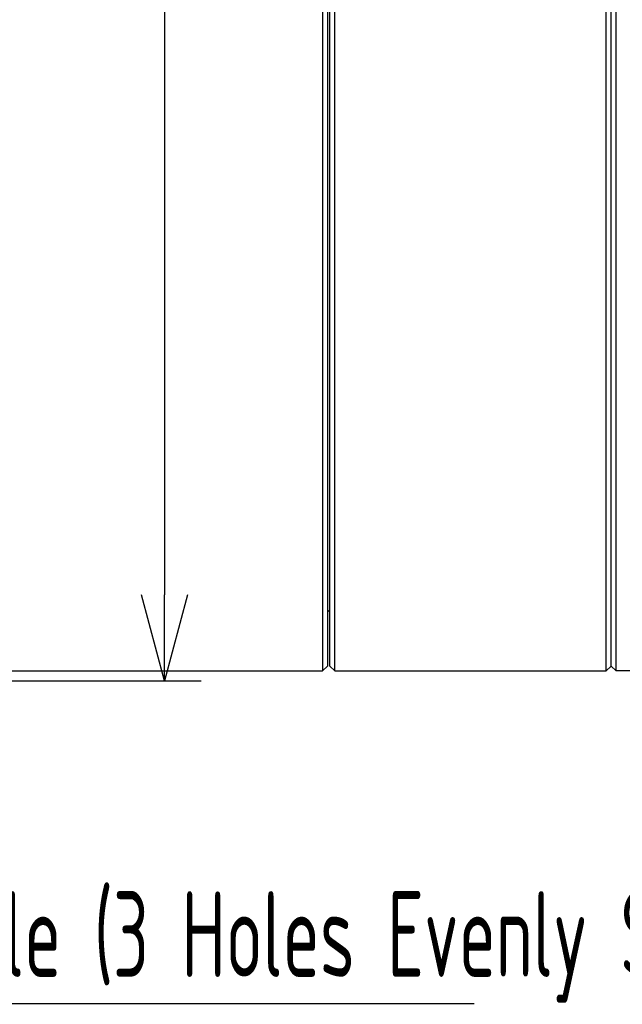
# Model space of a CAD drawing. Header units: millimetres. Extents: x 7 to 224, y -1107 to -1014.
# Tile 15 of 23: x 141 to 166, y -1107 to -1067. Entities that reach past the tile are written whole.
import ezdxf

# ---------------------------------------------------------------- set-up
doc = ezdxf.new("R2010")
doc.units = ezdxf.units.MM
doc.header["$LTSCALE"] = 16.335
doc.layers.get('0').update_dxf_attribs({"linetype": 'CONTINUOUS'})
doc.layers.add('标注', color=7, linetype='CONTINUOUS', lineweight=9)
doc.styles.add('HZ', font='gbenor.shx', dxfattribs={"width": 0.7, "height": 3.5, "bigfont": 'hztxt.shx'})
doc.dimstyles.get("Standard").update_dxf_attribs({"dimtxt": 3.5, "dimasz": 3.5, "dimexe": 1.5, "dimexo": 0.0625, "dimgap": 0.5, "dimtad": 1, "dimdsep": 46, "dimtxsty": 'HZ', "dimblk": 'OPEN30', "dimcen": 0.09, "dimadec": 0, "dimazin": 0, "dimtp": 0.01, "dimtm": 0.01, "dimtfac": 1, "dimtmove": 0, "dimatfit": 3, "dimldrblk": 'OPEN30', "dimfxl": 1, "dimtolj": 1, "dimarcsym": 0})

# ---------------------------------------------------------------- blocks, each defined once
blk = doc.blocks.new('_Open30')
at = {"color": 0, "linetype": 'ByBlock', "lineweight": -2}
for p, q in [((-1, 0.268), (0, 0)), ((0, 0), (-1, -0.268)), ((0, 0), (-1, 0))]:
    blk.add_line(p, q, dxfattribs=at)
blk = doc.blocks.new('*D26')
at = {"layer": '标注', "color": 0, "lineweight": -2}
for p, q in [((140.345, -1034.419), (148.633, -1034.419)), ((147.133, -1037.919), (147.133, -1090.319)), ((140.373, -1093.819), (148.633, -1093.819))]:
    blk.add_line(p, q, dxfattribs=at)
at = {"layer": '标注', "color": 0, "lineweight": -2, "xscale": 3.5, "yscale": 3.5, "zscale": 3.5}
for p, rotation in [((147.133, -1034.419), 90), ((147.133, -1093.819), 270)]:
    blk.add_blockref('_Open30', p, dxfattribs=dict(at, rotation=rotation))
at = {"layer": '标注', "color": 0, "insert": (144.883, -1059.339), "char_height": 3.5, "attachment_point": 5, "rotation": 90, "style": 'HZ'}
blk.add_mtext('\\A1;%%C59.4', dxfattribs=at)

msp = doc.modelspace()

# ---------------------------------------------------------------- linework, layer by layer
at = {"color": 3, "linetype": 'Continuous'}
for p, q in [((153.583, -1034.819), (153.583, -1093.419)), ((154.083, -1093.419), (154.083, -1034.819)), ((165.161, -1093.419), (165.161, -1034.819)), ((165.561, -1093.419), (165.561, -1034.819)), ((153.783, -1035.019), (153.783, -1093.219)), ((153.883, -1093.219), (153.883, -1035.019)), ((165.361, -1093.219), (165.361, -1035.019)), ((153.783, -1091.019), (153.883, -1090.919)), ((140.683, -1093.419), (153.583, -1093.419)), ((153.583, -1093.419), (153.783, -1093.219)), ((153.883, -1093.219), (154.083, -1093.419)), ((154.083, -1093.419), (165.161, -1093.419)), ((165.161, -1093.419), (165.361, -1093.219)), ((165.561, -1093.419), (165.361, -1093.219)), ((172.161, -1093.419), (165.561, -1093.419))]:
    msp.add_line(p, q, dxfattribs=at)

# ---------------------------------------------------------------- texts
at = {"layer": '标注', "ltscale": 0.1, "char_height": 3.5, "attachment_point": 1, "style": 'HZ'}
for s, insert in [('Aperture Handle (3 Holes Evenly Spaced)', (60.239, -1102.416)), ('Focus Handle (3 Holes Evenly Spaced)', (125.759, -1102.414))]:
    msp.add_mtext(s, dxfattribs=dict(at, insert=insert))

# ---------------------------------------------------------------- dimensions: what is measured, and where the dimension line sits
at = {"layer": '标注'}
dim = msp.add_linear_dim(base=(147.133, -1093.819), p1=(140.283, -1034.419), p2=(140.311, -1093.819), angle=90, text='%%C<>', dimstyle='STANDARD', dxfattribs=at)
dim.commit()
dim.dimension.update_dxf_attribs({"geometry": '*D26', "text_midpoint": (147.133, -1059.339), "dimtype": 128})

# ---------------------------------------------------------------- leaders
at = {"layer": '标注', "ltscale": 0.1}
msp.add_leader([(117.73, -1095.113), (125.148, -1107.005), (159.768, -1107.005)], dimstyle='STANDARD', override={"dimldrblk": 'Open30'}, dxfattribs=at)

doc.saveas('drawing.dxf')
